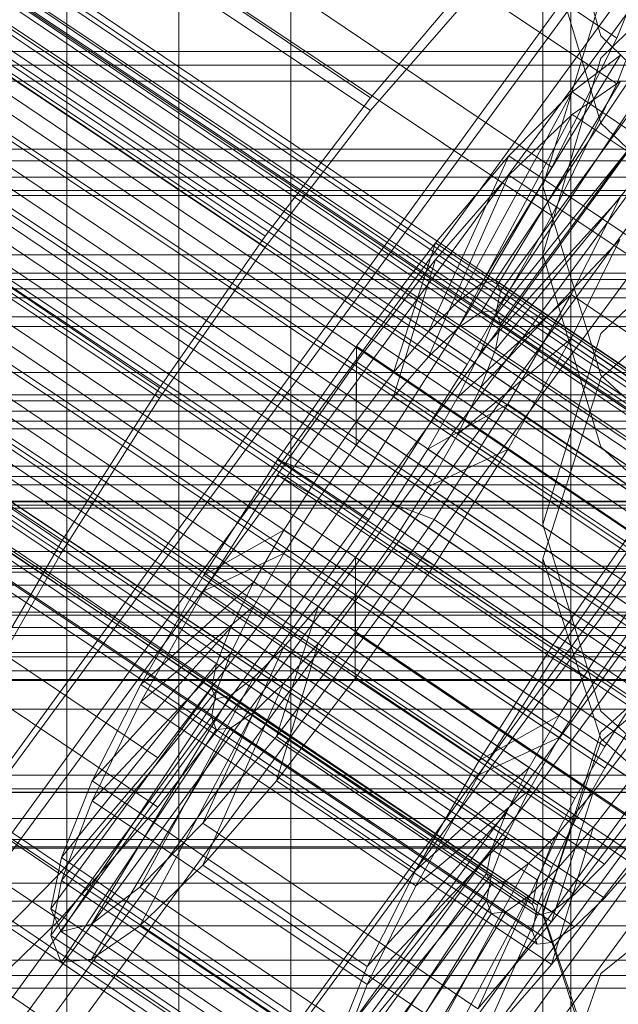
# Model space of a CAD drawing. Header units: millimetres. Extents: x -1970 to 61924, y -58230 to 6847.
# Tile 98 of 256: x -170 to -148, y -34556 to -34520. Entities that reach past the tile are written whole.
import ezdxf

# ---------------------------------------------------------------- set-up
doc = ezdxf.new("R2010")
doc.units = ezdxf.units.MM
for name, color, linetype, lineweight in [('COTAS_O', 1, 'Continuous', 0), ('COTAS_P', 1, 'Continuous', 0), ('frontal_briquetadora', 7, 'Continuous', 0), ('frontal_C01', 7, 'Continuous', 0), ('frontal_C02', 7, 'Continuous', 0), ('frontal_C03', 7, 'Continuous', 0), ('frontal_dosificador', 7, 'Continuous', 0), ('frontal_mezcladora', 7, 'Continuous', 0), ('frontal_secador', 7, 'Continuous', 0)]:
    doc.layers.add(name, color=color, linetype=linetype, lineweight=lineweight)
doc.dimstyles.new('R19_100', dxfattribs={"dimtxt": 250, "dimasz": 150, "dimexe": 150, "dimexo": 80, "dimgap": 100, "dimtad": 1, "dimtih": 1, "dimtoh": 1, "dimdsep": 46, "dimcen": 0.09, "dimadec": 0, "dimazin": 0, "dimtfac": 1, "dimtdec": 4, "dimtofl": 0, "dimtmove": 0, "dimatfit": 3, "dimfxl": 1, "dimtolj": 1, "dimtzin": 0, "dimarcsym": 0})

# ---------------------------------------------------------------- blocks, each defined once
blk = doc.blocks.new('DIM_R26_43')
at = {"layer": 'COTAS_P'}
for p, q in [((-1750, -34600), (-1600, -34555)), ((2600, -34600), (2450, -34555)), ((-1750, -35500), (-1750, -34600)), ((-1750, -34600), (2600, -34600)), ((-1750, -34600), (-1600, -34645)), ((2600, -34600), (2450, -34645)), ((2600, -35500), (2600, -34600))]:
    blk.add_line(p, q, dxfattribs=at)
blk.add_text('4350 P', height=250, dxfattribs=at).set_placement((425, -34500))
blk = doc.blocks.new('DIM_R26_47')
at = {"layer": 'COTAS_P'}
for p, q in [((-850, -33400), (-150, -33400)), ((-150, -33400), (-195, -33550)), ((-150, -36000), (-150, -33400)), ((-150, -33400), (-105, -33550)), ((-150, -36000), (-195, -35850)), ((-150, -36000), (-105, -35850)), ((-850, -36000), (-150, -36000))]:
    blk.add_line(p, q, dxfattribs=at)
blk.add_text('2600 P', height=250, rotation=90, dxfattribs=at).set_placement((-250, -34700))
blk = doc.blocks.new('DIM_R26_48')
at = {"layer": 'COTAS_O'}
for p, q in [((-650, -33700), (50, -33700)), ((50, -33700), (5, -33850)), ((50, -34900), (50, -33700)), ((50, -33700), (95, -33850)), ((50, -34900), (5, -34750)), ((50, -34900), (95, -34750)), ((-650, -34900), (50, -34900))]:
    blk.add_line(p, q, dxfattribs=at)
blk.add_text('1200 O', height=250, rotation=90, dxfattribs=at).set_placement((-50, -34300))
blk = doc.blocks.new('DIM_R26_49')
at = {"layer": 'COTAS_O'}
for p, q in [((-650, -34200), (-500, -34155)), ((650, -34200), (500, -34155)), ((-650, -34900), (-650, -34200)), ((-650, -34200), (650, -34200)), ((-650, -34200), (-500, -34245)), ((650, -34200), (500, -34245)), ((650, -34900), (650, -34200))]:
    blk.add_line(p, q, dxfattribs=at)
blk.add_text('1300 O', height=250, dxfattribs=at).set_placement((0, -34100))
blk = doc.blocks.new('DIM_R26_54')
at = {"layer": 'COTAS_P'}
for p, q in [((-305, -34680), (395, -34680)), ((395, -34680), (350, -34830)), ((395, -36000), (395, -34680)), ((395, -34680), (440, -34830)), ((395, -36000), (350, -35850)), ((395, -36000), (440, -35850)), ((-305, -36000), (395, -36000))]:
    blk.add_line(p, q, dxfattribs=at)
blk.add_text('1320 P', height=250, rotation=90, dxfattribs=at).set_placement((295, -35340))

msp = doc.modelspace()

# ---------------------------------------------------------------- linework, layer by layer
at = {"layer": 'frontal_briquetadora'}
for p, q in [((-164, -34454.149), (-164, -34674)), ((-160, -34674), (-160, -34454.149)), ((-160, -34478.149), (-160, -34698)), ((-160, -34703.142), (-160, -34483.291)), ((-160, -34483.291), (-160, -34691.652)), ((-160, -34698.08), (-160, -34489.719)), ((-160, -34489.719), (-160, -34692.717)), ((-168, -34689.16), (-168, -34492.29)), ((-164, -34695.288), (-164, -34492.29)), ((-160, -34695.288), (-160, -34492.29)), ((-160, -34492.29), (-160, -34689.16)), ((-168, -34497.432), (-168, -34694.302)), ((-160, -34694.302), (-160, -34497.432)), ((-160, -34507.212), (-160, -34521.811)), ((-160, -34526.043), (-160, -34510.982)), ((-160, -34524.321), (-160, -34513.861)), ((-148.92, -34520.952), (-151, -34513.787)), ((-160, -34514.607), (-160, -34530.029)), ((-160, -34515.062), (-160, -34529.165)), ((-160, -34515.099), (-160, -34530.501)), ((-160, -34530.972), (-160, -34515.589)), ((-148.92, -34521.752), (-143.094, -34516.027)), ((-160, -34516.984), (-160, -34526.011)), ((-151, -34517.123), (-151, -34528.769)), ((-151, -34517.123), (-148.92, -34524.071)), ((-151, -34526.331), (-148.92, -34519.58)), ((-143.094, -34526.603), (-148.92, -34520.952)), ((-160, -34521.811), (-160, -34531.565)), ((-151, -34528.769), (-148.92, -34521.752)), ((-148.92, -34524.071), (-143.093, -34529.643)), ((-160, -34528.587), (-160, -34524.321)), ((-160, -34526.011), (-160, -34528.587)), ((-160, -34536.502), (-160, -34526.043)), ((-143.094, -34526.023), (-148.92, -34531.596)), ((-151, -34526.331), (-151, -34538.419)), ((-148.92, -34533.082), (-151, -34526.331)), ((-148.92, -34533.192), (-143.093, -34528.025)), ((-148.92, -34535.648), (-151, -34528.769)), ((-160, -34529.165), (-160, -34538.192)), ((195, -34530), (-195, -34530)), ((-160, -34530.029), (-160, -34544.797)), ((-160, -34530.501), (-160, -34545.247)), ((-160, -34545.697), (-160, -34530.972)), ((-160, -34531.565), (-160, -34534.991)), ((-148.92, -34531.596), (-151, -34538.419)), ((-151, -34539.635), (-148.92, -34533.192)), ((-143.093, -34538.496), (-148.92, -34533.082)), ((-143.094, -34541.066), (-148.92, -34535.648)), ((-160, -34540.768), (-160, -34536.502)), ((195, -34537), (-195, -34537)), ((-160, -34538.192), (-160, -34540.768)), ((-151, -34538.419), (-148.92, -34545.1)), ((-151, -34539.635), (-151, -34552.363)), ((-151, -34539.635), (-148.92, -34546.078)), ((-143.094, -34540.51), (-148.92, -34545.844)), ((-143.093, -34541.275), (-148.92, -34546.182)), ((-160, -34544.797), (-160, -34558.872)), ((-160, -34545.247), (-160, -34559.3)), ((-148.92, -34545.1), (-143.094, -34550.353)), ((-160, -34559.728), (-160, -34545.697)), ((-148.92, -34545.844), (-151, -34552.363)), ((-148.92, -34546.182), (-151, -34552.301)), ((-148.92, -34546.078), (-143.093, -34551.244)), ((-148.92, -34554.481), (-143.093, -34549.754)), ((-151, -34552.301), (-151, -34565.638)), ((-151, -34552.301), (-148.92, -34558.42)), ((-148.92, -34558.731), (-151, -34552.363)), ((-151, -34560.376), (-148.92, -34554.481))]:
    msp.add_line(p, q, dxfattribs=at)
at = {"layer": 'frontal_C01'}
for p, q in [((-355.017, -34393.2), (-141.218, -34537.429)), ((-355.53, -34393.324), (-141.731, -34537.552)), ((-354.844, -34393.587), (-141.045, -34537.815)), ((-356.348, -34393.95), (-142.549, -34538.178)), ((-355.022, -34394.456), (-141.224, -34538.685)), ((-357.415, -34395.034), (-143.617, -34539.262)), ((-355.541, -34395.751), (-141.742, -34539.979)), ((-358.659, -34396.503), (-144.861, -34540.732)), ((-332.659, -34396.708), (-148.35, -34521.042)), ((-356.363, -34397.381), (-142.565, -34541.61)), ((-146.196, -34542.486), (-359.995, -34398.258)), ((-341.461, -34398.832), (-157.152, -34523.166)), ((-357.434, -34399.237), (-143.635, -34543.465)), ((-361.332, -34400.177), (-147.533, -34544.406)), ((-358.68, -34401.191), (-144.881, -34545.419)), ((-334.981, -34401.309), (-150.672, -34525.644)), ((-362.578, -34402.132), (-148.779, -34546.36)), ((-360.017, -34403.111), (-146.218, -34547.339)), ((-160.922, -34528.118), (-345.231, -34403.783)), ((-363.648, -34403.987), (-149.85, -34548.216)), ((-361.352, -34404.865), (-147.554, -34549.093)), ((-364.471, -34405.618), (-150.672, -34549.846)), ((-362.596, -34406.335), (-148.798, -34550.563)), ((-338.003, -34406.546), (-153.694, -34530.881)), ((-364.989, -34406.912), (-151.191, -34551.14)), ((-363.664, -34407.419), (-149.865, -34551.647)), ((-365.168, -34407.782), (-151.369, -34552.01)), ((-364.995, -34408.168), (-151.196, -34552.396)), ((-364.482, -34408.044), (-150.683, -34552.273)), ((-349.002, -34409.201), (-164.693, -34533.535)), ((-341.52, -34412.061), (-157.211, -34536.396)), ((-352.519, -34414.716), (-168.21, -34539.051)), ((-345.291, -34417.479), (-160.982, -34541.814)), ((-349.061, -34422.43), (-164.752, -34546.765)), ((-352.572, -34426.577), (-168.263, -34550.912)), ((-172.809, -34550.677), (-145.277, -34512.823)), ((-145.289, -34515.519), (-172.821, -34553.374)), ((-146.887, -34517.389), (-148.35, -34521.042)), ((-157.152, -34523.166), (-153.641, -34519.019)), ((-133.809, -34520.559), (-161.341, -34558.414)), ((-152.686, -34529.692), (-147.143, -34521.377)), ((-148.35, -34521.042), (-150.672, -34525.644)), ((-172.847, -34559.305), (-145.315, -34521.451)), ((-153.199, -34529.816), (-148.226, -34521.638)), ((-148.226, -34521.638), (-149.953, -34522.959)), ((-152.513, -34530.078), (-146.777, -34522.192)), ((-154.017, -34530.441), (-149.953, -34522.959)), ((-149.953, -34522.959), (-152.207, -34525.248)), ((-149.953, -34522.959), (-140.123, -34529.59)), ((-161.353, -34561.11), (-133.821, -34523.256)), ((-160.922, -34528.118), (-157.152, -34523.166)), ((-145.327, -34524.147), (-172.859, -34562.001)), ((-152.692, -34530.948), (-147.155, -34524.029)), ((-155.085, -34531.526), (-152.207, -34525.248)), ((-152.207, -34525.248), (-154.833, -34528.35)), ((-152.207, -34525.248), (-142.377, -34531.879)), ((-150.672, -34525.644), (-153.694, -34530.881)), ((-153.21, -34532.243), (-148.249, -34526.761)), ((-149.985, -34530.203), (-148.249, -34526.761)), ((-164.693, -34533.535), (-160.922, -34528.118)), ((-154.833, -34528.35), (-157.653, -34532.053)), ((-156.329, -34532.995), (-154.833, -34528.35)), ((-154.833, -34528.35), (-145.003, -34534.981)), ((-133.847, -34529.187), (-161.379, -34567.042)), ((-154.017, -34530.441), (-153.199, -34529.816)), ((-153.199, -34529.816), (-152.686, -34529.692)), ((-143.369, -34536.447), (-153.199, -34529.816)), ((-142.856, -34536.323), (-152.686, -34529.692)), ((-152.686, -34529.692), (-152.513, -34530.078)), ((-152.513, -34530.078), (-152.692, -34530.948)), ((-142.683, -34536.71), (-152.513, -34530.078)), ((-155.085, -34531.526), (-154.017, -34530.441)), ((-154.033, -34533.873), (-149.985, -34530.203)), ((-144.188, -34537.073), (-154.017, -34530.441)), ((-152.246, -34534.121), (-149.985, -34530.203)), ((-149.985, -34530.203), (-140.156, -34536.834)), ((-153.694, -34530.881), (-157.211, -34536.396)), ((-152.692, -34530.948), (-153.21, -34532.243)), ((-142.862, -34537.58), (-152.692, -34530.948)), ((430, -34531.343), (-430, -34531.343)), ((-156.329, -34532.995), (-155.085, -34531.526)), ((-145.255, -34538.157), (-155.085, -34531.526)), ((-161.391, -34569.738), (-133.859, -34531.883)), ((-157.653, -34532.053), (-160.474, -34536.106)), ((-157.653, -34532.053), (-157.665, -34534.75)), ((-147.823, -34538.685), (-157.653, -34532.053)), ((-153.21, -34532.243), (-154.033, -34533.873)), ((-143.38, -34538.874), (-153.21, -34532.243)), ((-157.665, -34534.75), (-156.329, -34532.995)), ((-146.499, -34539.626), (-156.329, -34532.995)), ((-168.21, -34539.051), (-164.693, -34533.535)), ((-154.033, -34533.873), (-155.103, -34535.729)), ((-144.203, -34540.504), (-154.033, -34533.873)), ((-155.103, -34535.729), (-152.246, -34534.121)), ((-154.877, -34538.246), (-152.246, -34534.121)), ((-152.246, -34534.121), (-142.416, -34540.752)), ((-159.001, -34536.669), (-157.665, -34534.75)), ((-157.665, -34534.75), (-147.835, -34541.381)), ((-155.103, -34535.729), (-156.35, -34537.683)), ((-145.274, -34542.36), (-155.103, -34535.729)), ((-160.474, -34536.106), (-163.105, -34540.232)), ((-159.001, -34536.669), (-160.474, -34536.106)), ((-160.474, -34536.106), (-150.644, -34542.737)), ((430, -34536.343), (-430, -34536.343)), ((-157.211, -34536.396), (-160.982, -34541.814)), ((-160.247, -34538.624), (-159.001, -34536.669)), ((-149.171, -34543.301), (-159.001, -34536.669)), ((-156.35, -34537.683), (-157.686, -34539.603)), ((-156.35, -34537.683), (-154.877, -34538.246)), ((-146.52, -34544.314), (-156.35, -34537.683)), ((-157.698, -34542.299), (-154.877, -34538.246)), ((-154.877, -34538.246), (-145.047, -34544.877)), ((-160.247, -34538.624), (-163.105, -34540.232)), ((-161.318, -34540.479), (-160.247, -34538.624)), ((-150.417, -34545.255), (-160.247, -34538.624)), ((-150.644, -34542.737), (-147.823, -34538.685)), ((-171.232, -34544.288), (-168.21, -34539.051)), ((-157.686, -34539.603), (-159.022, -34541.357)), ((-157.686, -34539.603), (-157.698, -34542.299)), ((-147.856, -34546.234), (-157.686, -34539.603)), ((-163.105, -34540.232), (-165.365, -34544.149)), ((-163.105, -34540.232), (-153.275, -34546.863)), ((-161.318, -34540.479), (-165.365, -34544.149)), ((-162.14, -34542.11), (-161.318, -34540.479)), ((-151.488, -34547.11), (-161.318, -34540.479)), ((-159.022, -34541.357), (-160.518, -34546.002)), ((-159.022, -34541.357), (-160.266, -34542.826)), ((-149.192, -34547.988), (-159.022, -34541.357)), ((-147.835, -34541.381), (-149.171, -34543.301)), ((-162.14, -34542.11), (-167.102, -34547.591)), ((-160.982, -34541.814), (-164.752, -34546.765)), ((-162.659, -34543.404), (-162.14, -34542.11)), ((-152.311, -34548.741), (-162.14, -34542.11)), ((-160.518, -34546.002), (-157.698, -34542.299)), ((-157.698, -34542.299), (-147.868, -34548.93)), ((-160.266, -34542.826), (-163.144, -34549.105)), ((-160.266, -34542.826), (-161.333, -34543.911)), ((-150.436, -34549.458), (-160.266, -34542.826)), ((-153.275, -34546.863), (-150.644, -34542.737)), ((-150.644, -34542.737), (-149.171, -34543.301)), ((-162.659, -34543.404), (-168.196, -34550.324)), ((-162.837, -34544.274), (-162.659, -34543.404)), ((-152.829, -34550.035), (-162.659, -34543.404)), ((-149.171, -34543.301), (-150.417, -34545.255)), ((-161.333, -34543.911), (-165.397, -34551.394)), ((-161.333, -34543.911), (-162.151, -34544.536)), ((-151.503, -34550.542), (-161.333, -34543.911)), ((-165.365, -34544.149), (-167.102, -34547.591)), ((-165.365, -34544.149), (-155.535, -34550.78)), ((-162.837, -34544.274), (-168.573, -34552.16)), ((-162.151, -34544.536), (-167.125, -34552.714)), ((-162.664, -34544.66), (-162.837, -34544.274)), ((-153.008, -34550.905), (-162.837, -34544.274)), ((-162.151, -34544.536), (-162.664, -34544.66)), ((-152.321, -34551.167), (-162.151, -34544.536)), ((-148.779, -34546.36), (-147.533, -34544.406)), ((-162.664, -34544.66), (-168.208, -34552.975)), ((-152.835, -34551.291), (-162.664, -34544.66)), ((-153.275, -34546.863), (-150.417, -34545.255)), ((-150.417, -34545.255), (-151.488, -34547.11)), ((-163.144, -34549.105), (-160.518, -34546.002)), ((-160.518, -34546.002), (-150.688, -34552.634)), ((-149.85, -34548.216), (-148.779, -34546.36)), ((-149.192, -34547.988), (-147.856, -34546.234)), ((-164.752, -34546.765), (-168.263, -34550.912)), ((-155.535, -34550.78), (-153.275, -34546.863)), ((-155.535, -34550.78), (-151.488, -34547.11)), ((-151.488, -34547.11), (-152.311, -34548.741)), ((-167.102, -34547.591), (-168.196, -34550.324)), ((-167.102, -34547.591), (-157.272, -34554.223)), ((-150.688, -34552.634), (-149.192, -34547.988)), ((-150.436, -34549.458), (-149.192, -34547.988)), ((-171.658, -34548.291), (-160.19, -34556.028)), ((-150.672, -34549.846), (-149.85, -34548.216)), ((-157.272, -34554.223), (-152.311, -34548.741)), ((-152.311, -34548.741), (-152.829, -34550.035)), ((-165.397, -34551.394), (-163.144, -34549.105)), ((-163.144, -34549.105), (-153.314, -34555.736)), ((-147.868, -34548.93), (-150.688, -34552.634)), ((-147.554, -34549.093), (-148.798, -34550.563)), ((-153.314, -34555.736), (-150.436, -34549.458)), ((-151.503, -34550.542), (-150.436, -34549.458)), ((-151.191, -34551.14), (-150.672, -34549.846)), ((-158.366, -34556.955), (-152.829, -34550.035)), ((-152.829, -34550.035), (-153.008, -34550.905)), ((-168.196, -34550.324), (-168.573, -34552.16)), ((-168.196, -34550.324), (-158.366, -34556.955)), ((-155.567, -34558.025), (-151.503, -34550.542)), ((-152.321, -34551.167), (-151.503, -34550.542)), ((-148.798, -34550.563), (-149.865, -34551.647)), ((-161.341, -34558.414), (-172.809, -34550.677)), ((-168.263, -34550.912), (-171.275, -34553.972)), ((-158.743, -34558.791), (-153.008, -34550.905)), ((-157.272, -34554.223), (-155.535, -34550.78)), ((-153.008, -34550.905), (-152.835, -34551.291)), ((-158.378, -34559.607), (-152.835, -34551.291)), ((-157.295, -34559.345), (-152.321, -34551.167)), ((-152.835, -34551.291), (-152.321, -34551.167)), ((-151.369, -34552.01), (-151.191, -34551.14)), ((-167.125, -34552.714), (-165.397, -34551.394)), ((-165.397, -34551.394), (-155.567, -34558.025)), ((-149.865, -34551.647), (-150.683, -34552.273)), ((-168.573, -34552.16), (-168.208, -34552.975)), ((-168.573, -34552.16), (-158.743, -34558.791)), ((-151.196, -34552.396), (-151.369, -34552.01)), ((-150.683, -34552.273), (-151.196, -34552.396)), ((-150.688, -34552.634), (-153.314, -34555.736)), ((-168.208, -34552.975), (-167.125, -34552.714)), ((-168.208, -34552.975), (-158.378, -34559.607)), ((-167.125, -34552.714), (-157.295, -34559.345)), ((-172.821, -34553.374), (-161.353, -34561.11)), ((-158.366, -34556.955), (-157.272, -34554.223))]:
    msp.add_line(p, q, dxfattribs=at)
at = {"layer": 'frontal_C02'}
for p, q in [((-355.53, -34395.528), (-141.731, -34538.504)), ((-355.017, -34395.472), (-141.218, -34538.448)), ((-354.844, -34395.927), (-141.045, -34538.902)), ((-356.348, -34396.091), (-142.549, -34539.066)), ((-355.022, -34396.861), (-141.224, -34539.836)), ((-357.415, -34397.122), (-143.617, -34540.097)), ((-355.541, -34398.211), (-141.742, -34541.186)), ((-358.659, -34398.55), (-144.861, -34541.526)), ((-332.659, -34399.413), (-148.35, -34522.667)), ((-356.363, -34399.884), (-142.565, -34542.86)), ((-146.196, -34543.255), (-359.995, -34400.28)), ((-341.461, -34400.371), (-157.152, -34523.626)), ((-357.434, -34401.768), (-143.635, -34544.743)), ((-361.332, -34402.192), (-147.533, -34545.168)), ((-358.68, -34403.733), (-144.881, -34546.708)), ((-334.981, -34404.136), (-150.672, -34527.39)), ((-362.578, -34404.157), (-148.779, -34547.132)), ((-160.922, -34528.507), (-345.231, -34405.252)), ((-360.017, -34405.645), (-146.218, -34548.62)), ((-363.648, -34406.04), (-149.85, -34549.016)), ((-361.352, -34407.374), (-147.554, -34550.35)), ((-364.471, -34407.714), (-150.672, -34550.689)), ((-364.989, -34409.064), (-151.191, -34552.039)), ((-362.596, -34408.803), (-148.798, -34551.779)), ((-338.003, -34409.451), (-153.694, -34532.706)), ((-365.168, -34409.998), (-151.369, -34552.973)), ((-363.664, -34409.834), (-149.865, -34552.809)), ((-364.995, -34410.452), (-151.196, -34553.428)), ((-364.482, -34410.397), (-150.683, -34553.372)), ((-349.002, -34410.649), (-164.693, -34533.904)), ((-341.52, -34414.996), (-157.211, -34538.251)), ((-352.519, -34416.194), (-168.21, -34539.449)), ((-345.291, -34420.393), (-160.982, -34543.648)), ((-349.061, -34425.274), (-164.752, -34548.529)), ((-352.572, -34429.307), (-168.263, -34552.561)), ((-172.809, -34551.005), (-145.277, -34513.482)), ((-145.289, -34516.463), (-172.821, -34553.985)), ((-146.887, -34518.858), (-148.35, -34522.667)), ((-157.152, -34523.626), (-153.641, -34519.593)), ((-133.809, -34521.151), (-161.341, -34558.674)), ((-153.199, -34530.834), (-148.226, -34522.574)), ((-152.686, -34530.779), (-147.143, -34522.456)), ((-148.35, -34522.667), (-150.672, -34527.39)), ((-148.226, -34522.574), (-149.953, -34523.762)), ((-172.847, -34560.542), (-145.315, -34523.02)), ((-152.513, -34531.233), (-146.777, -34523.416)), ((-160.922, -34528.507), (-157.152, -34523.626)), ((-154.017, -34531.397), (-149.953, -34523.762)), ((-149.953, -34523.762), (-152.207, -34525.938)), ((-149.953, -34523.762), (-140.123, -34530.335)), ((-161.353, -34561.654), (-133.821, -34524.132)), ((-152.692, -34532.167), (-147.155, -34525.388)), ((-155.085, -34532.428), (-152.207, -34525.938)), ((-152.207, -34525.938), (-154.833, -34528.954)), ((-152.207, -34525.938), (-142.377, -34532.512)), ((-145.327, -34526), (-172.859, -34563.523)), ((-150.672, -34527.39), (-153.694, -34532.706)), ((-153.21, -34533.517), (-148.249, -34528.237)), ((-149.985, -34531.77), (-148.249, -34528.237)), ((-164.693, -34533.904), (-160.922, -34528.507)), ((-154.833, -34528.954), (-157.653, -34532.606)), ((-156.329, -34533.857), (-154.833, -34528.954)), ((-154.833, -34528.954), (-145.003, -34535.528)), ((-133.847, -34530.689), (-161.379, -34568.211)), ((-154.017, -34531.397), (-153.199, -34530.834)), ((-153.199, -34530.834), (-152.686, -34530.779)), ((-143.369, -34537.408), (-153.199, -34530.834)), ((-142.856, -34537.352), (-152.686, -34530.779)), ((-152.686, -34530.779), (-152.513, -34531.233)), ((-152.513, -34531.233), (-152.692, -34532.167)), ((-142.683, -34537.807), (-152.513, -34531.233)), ((-155.085, -34532.428), (-154.017, -34531.397)), ((-144.188, -34537.97), (-154.017, -34531.397)), ((-154.033, -34535.19), (-149.985, -34531.77)), ((-152.246, -34535.746), (-149.985, -34531.77)), ((-149.985, -34531.77), (-140.156, -34538.344)), ((-152.692, -34532.167), (-153.21, -34533.517)), ((-142.862, -34538.741), (-152.692, -34532.167)), ((-157.653, -34532.606), (-160.474, -34536.643)), ((-157.653, -34532.606), (-157.665, -34535.586)), ((-147.823, -34539.179), (-157.653, -34532.606)), ((-156.329, -34533.857), (-155.085, -34532.428)), ((-145.255, -34539.001), (-155.085, -34532.428)), ((-153.694, -34532.706), (-157.211, -34538.251)), ((-161.391, -34571.192), (-133.859, -34533.669)), ((-153.21, -34533.517), (-154.033, -34535.19)), ((-143.38, -34540.09), (-153.21, -34533.517)), ((-168.21, -34539.449), (-164.693, -34533.904)), ((-157.665, -34535.586), (-156.329, -34533.857)), ((-146.499, -34540.43), (-156.329, -34533.857)), ((-154.033, -34535.19), (-155.103, -34537.074)), ((-144.203, -34541.764), (-154.033, -34535.19)), ((-159.001, -34537.498), (-157.665, -34535.586)), ((-157.665, -34535.586), (-147.835, -34542.16)), ((-155.103, -34537.074), (-152.246, -34535.746)), ((-154.877, -34539.894), (-152.246, -34535.746)), ((-152.246, -34535.746), (-142.416, -34542.32)), ((-160.474, -34536.643), (-163.105, -34540.791)), ((-159.001, -34537.498), (-160.474, -34536.643)), ((-160.474, -34536.643), (-150.644, -34543.216)), ((-155.103, -34537.074), (-156.35, -34539.039)), ((-145.274, -34543.647), (-155.103, -34537.074)), ((-160.247, -34539.463), (-159.001, -34537.498)), ((-149.171, -34544.072), (-159.001, -34537.498)), ((-157.211, -34538.251), (-160.982, -34543.648)), ((-156.35, -34539.039), (-157.686, -34540.951)), ((-156.35, -34539.039), (-154.877, -34539.894)), ((-146.52, -34545.612), (-156.35, -34539.039)), ((-150.644, -34543.216), (-147.823, -34539.179)), ((-171.232, -34544.764), (-168.21, -34539.449)), ((-160.247, -34539.463), (-163.105, -34540.791)), ((-161.318, -34541.347), (-160.247, -34539.463)), ((-150.417, -34546.037), (-160.247, -34539.463)), ((-157.698, -34543.932), (-154.877, -34539.894)), ((-154.877, -34539.894), (-145.047, -34546.468)), ((-163.105, -34540.791), (-165.365, -34544.767)), ((-163.105, -34540.791), (-153.275, -34547.364)), ((-157.686, -34540.951), (-159.022, -34542.68)), ((-157.686, -34540.951), (-157.698, -34543.932)), ((-147.856, -34547.525), (-157.686, -34540.951)), ((-161.318, -34541.347), (-165.365, -34544.767)), ((-162.14, -34543.02), (-161.318, -34541.347)), ((-151.488, -34547.92), (-161.318, -34541.347)), ((-147.835, -34542.16), (-149.171, -34544.072)), ((-159.022, -34542.68), (-160.518, -34547.583)), ((-159.022, -34542.68), (-160.266, -34544.109)), ((-149.192, -34549.254), (-159.022, -34542.68)), ((-162.14, -34543.02), (-167.102, -34548.3)), ((-162.659, -34544.37), (-162.14, -34543.02)), ((-152.311, -34549.594), (-162.14, -34543.02)), ((-153.275, -34547.364), (-150.644, -34543.216)), ((-150.644, -34543.216), (-149.171, -34544.072)), ((-160.982, -34543.648), (-164.752, -34548.529)), ((-160.266, -34544.109), (-163.144, -34550.599)), ((-160.266, -34544.109), (-161.333, -34545.14)), ((-160.518, -34547.583), (-157.698, -34543.932)), ((-150.436, -34550.683), (-160.266, -34544.109)), ((-157.698, -34543.932), (-147.868, -34550.505)), ((-149.171, -34544.072), (-150.417, -34546.037)), ((-162.659, -34544.37), (-168.196, -34551.149)), ((-162.837, -34545.304), (-162.659, -34544.37)), ((-152.829, -34550.944), (-162.659, -34544.37)), ((-165.365, -34544.767), (-167.102, -34548.3)), ((-165.365, -34544.767), (-155.535, -34551.34)), ((-162.837, -34545.304), (-168.573, -34553.121)), ((-161.333, -34545.14), (-165.397, -34552.775)), ((-162.664, -34545.759), (-162.837, -34545.304)), ((-153.008, -34551.878), (-162.837, -34545.304)), ((-161.333, -34545.14), (-162.151, -34545.703)), ((-151.503, -34551.714), (-161.333, -34545.14)), ((-148.779, -34547.132), (-147.533, -34545.168)), ((-162.664, -34545.759), (-168.208, -34554.081)), ((-162.151, -34545.703), (-167.125, -34553.963)), ((-162.151, -34545.703), (-162.664, -34545.759)), ((-152.835, -34552.332), (-162.664, -34545.759)), ((-152.321, -34552.276), (-162.151, -34545.703)), ((-153.275, -34547.364), (-150.417, -34546.037)), ((-150.417, -34546.037), (-151.488, -34547.92)), ((-155.535, -34551.34), (-153.275, -34547.364)), ((-149.85, -34549.016), (-148.779, -34547.132)), ((-163.144, -34550.599), (-160.518, -34547.583)), ((-160.518, -34547.583), (-150.688, -34554.156)), ((-149.192, -34549.254), (-147.856, -34547.525)), ((-155.535, -34551.34), (-151.488, -34547.92)), ((-151.488, -34547.92), (-152.311, -34549.594)), ((-167.102, -34548.3), (-168.196, -34551.149)), ((-167.102, -34548.3), (-157.272, -34554.873)), ((-171.658, -34548.547), (-160.19, -34556.216)), ((-164.752, -34548.529), (-168.263, -34552.561)), ((-150.672, -34550.689), (-149.85, -34549.016)), ((-150.688, -34554.156), (-149.192, -34549.254)), ((-150.436, -34550.683), (-149.192, -34549.254)), ((-157.272, -34554.873), (-152.311, -34549.594)), ((-152.311, -34549.594), (-152.829, -34550.944)), ((-165.397, -34552.775), (-163.144, -34550.599)), ((-163.144, -34550.599), (-153.314, -34557.173)), ((-147.868, -34550.505), (-150.688, -34554.156)), ((-147.554, -34550.35), (-148.798, -34551.779)), ((-158.366, -34557.723), (-152.829, -34550.944)), ((-153.314, -34557.173), (-150.436, -34550.683)), ((-152.829, -34550.944), (-153.008, -34551.878)), ((-151.503, -34551.714), (-150.436, -34550.683)), ((-151.191, -34552.039), (-150.672, -34550.689)), ((-161.341, -34558.674), (-172.809, -34551.005)), ((-168.196, -34551.149), (-168.573, -34553.121)), ((-168.196, -34551.149), (-158.366, -34557.723)), ((-157.272, -34554.873), (-155.535, -34551.34)), ((-158.743, -34559.695), (-153.008, -34551.878)), ((-155.567, -34559.349), (-151.503, -34551.714)), ((-153.008, -34551.878), (-152.835, -34552.332)), ((-152.321, -34552.276), (-151.503, -34551.714)), ((-148.798, -34551.779), (-149.865, -34552.809)), ((-158.378, -34560.654), (-152.835, -34552.332)), ((-157.295, -34560.536), (-152.321, -34552.276)), ((-152.835, -34552.332), (-152.321, -34552.276)), ((-151.369, -34552.973), (-151.191, -34552.039)), ((-168.263, -34552.561), (-171.275, -34555.471)), ((-167.125, -34553.963), (-165.397, -34552.775)), ((-165.397, -34552.775), (-155.567, -34559.349)), ((-151.196, -34553.428), (-151.369, -34552.973)), ((-149.865, -34552.809), (-150.683, -34553.372)), ((-168.573, -34553.121), (-168.208, -34554.081)), ((-168.573, -34553.121), (-158.743, -34559.695)), ((-150.683, -34553.372), (-151.196, -34553.428)), ((-168.208, -34554.081), (-167.125, -34553.963)), ((-168.208, -34554.081), (-158.378, -34560.654)), ((-167.125, -34553.963), (-157.295, -34560.536)), ((-150.688, -34554.156), (-153.314, -34557.173)), ((-158.366, -34557.723), (-157.272, -34554.873))]:
    msp.add_line(p, q, dxfattribs=at)
at = {"layer": 'frontal_C03'}
for p, q in [((1250, -34521.511), (-1250, -34521.511)), ((-1250, -34522.568), (1250, -34522.568)), ((1250, -34525.42), (-1250, -34525.42)), ((1250, -34526.478), (-1250, -34526.478)), ((1250, -34528.785), (-1250, -34528.785)), ((1250, -34529.439), (-1250, -34529.439)), ((1250, -34530.32), (-1250, -34530.32)), ((-1250, -34532.986), (1250, -34532.986)), ((-1250, -34533.783), (1250, -34533.783)), ((-1250, -34534.368), (1250, -34534.368)), ((-1250, -34536.706), (1250, -34536.706)), ((-1250, -34537.835), (1250, -34537.835)), ((1250, -34540.126), (-1250, -34540.126)), ((1250, -34541.008), (-1250, -34541.008)), ((-1250, -34541.554), (1250, -34541.554)), ((1250, -34541.661), (-1250, -34541.661)), ((-1250, -34543.151), (1250, -34543.151)), ((1250, -34543.969), (-1250, -34543.969)), ((-1250, -34545.026), (1250, -34545.026)), ((1250, -34547.878), (-1250, -34547.878)), ((-1250, -34547.998), (1250, -34547.998)), ((1250, -34548.935), (-1250, -34548.935)), ((-1250, -34549.954), (1250, -34549.954)), ((1250, -34551.243), (-1250, -34551.243)), ((1250, -34551.896), (-1250, -34551.896)), ((1250, -34552.778), (-1250, -34552.778))]:
    msp.add_line(p, q, dxfattribs=at)
at = {"layer": 'frontal_dosificador'}
msp.add_line((-770, -34540), (770, -34540), dxfattribs=at)
at = {"layer": 'frontal_mezcladora'}
for p, q in [((-160, -34535), (-160, -34450)), ((-315, -34535), (315, -34535)), ((-240, -34535), (-160, -34535)), ((-420, -34542.102), (240, -34542.102))]:
    msp.add_line(p, q, dxfattribs=at)
at = {"layer": 'frontal_secador'}
for p, q in [((-1250, -34522), (1250, -34522)), ((-1250, -34525), (1250, -34525)), ((1250, -34526), (-1250, -34526)), ((-1250, -34526.659), (1250, -34526.659)), ((1250, -34529.659), (-1250, -34529.659)), ((-1250, -34531), (1250, -34531)), ((1250, -34534), (-1250, -34534)), ((-1250, -34534.728), (1250, -34534.728)), ((-1250, -34537.588), (1250, -34537.588)), ((1250, -34537.611), (-1250, -34537.611)), ((1250, -34537.728), (-1250, -34537.728)), ((-1250, -34539.387), (1250, -34539.387)), ((1250, -34539.918), (-1250, -34539.918)), ((-1250, -34540), (1250, -34540)), ((1250, -34540.588), (-1250, -34540.588)), ((1250, -34542.387), (-1250, -34542.387)), ((1250, -34543), (-1250, -34543)), ((-1250, -34543.65), (1250, -34543.65)), ((1250, -34544), (-1250, -34544)), ((1250, -34547.382), (-1250, -34547.382)), ((-1250, -34548), (1250, -34548)), ((1250, -34549.689), (-1250, -34549.689)), ((-1250, -34550), (1250, -34550)), ((1250, -34554), (-1250, -34554)), ((1250, -34554.545), (-1250, -34554.545)), ((-1250, -34555), (1250, -34555))]:
    msp.add_line(p, q, dxfattribs=at)

# ---------------------------------------------------------------- dimensions: what is measured, and where the dimension line sits
at = {"layer": 'COTAS_O'}
for p2, distance, picture, middle in [((-650, -33700), -700, 'DIM_R26_48', (50, -34300)), ((650, -34900), 700, 'DIM_R26_49', (0, -34200))]:
    dim = msp.add_aligned_dim(p1=(-650, -34900), p2=p2, distance=distance, text='<> O', dimstyle='R19_100', dxfattribs=at)
    dim.commit()
    dim.dimension.update_dxf_attribs({"geometry": picture, "text_midpoint": middle})
at = {"layer": 'COTAS_P'}
for p1, p2, distance, picture, middle in [((-850, -36000), (-850, -33400), -700, 'DIM_R26_47', (-150, -34700)), ((-1750, -35500), (2600, -35500), 900, 'DIM_R26_43', (425, -34600)), ((-305, -36000), (-305, -34680), -700, 'DIM_R26_54', (395, -35340))]:
    dim = msp.add_aligned_dim(p1=p1, p2=p2, distance=distance, text='<> P', dimstyle='R19_100', dxfattribs=at)
    dim.commit()
    dim.dimension.update_dxf_attribs({"geometry": picture, "text_midpoint": middle})

doc.saveas('drawing.dxf')
